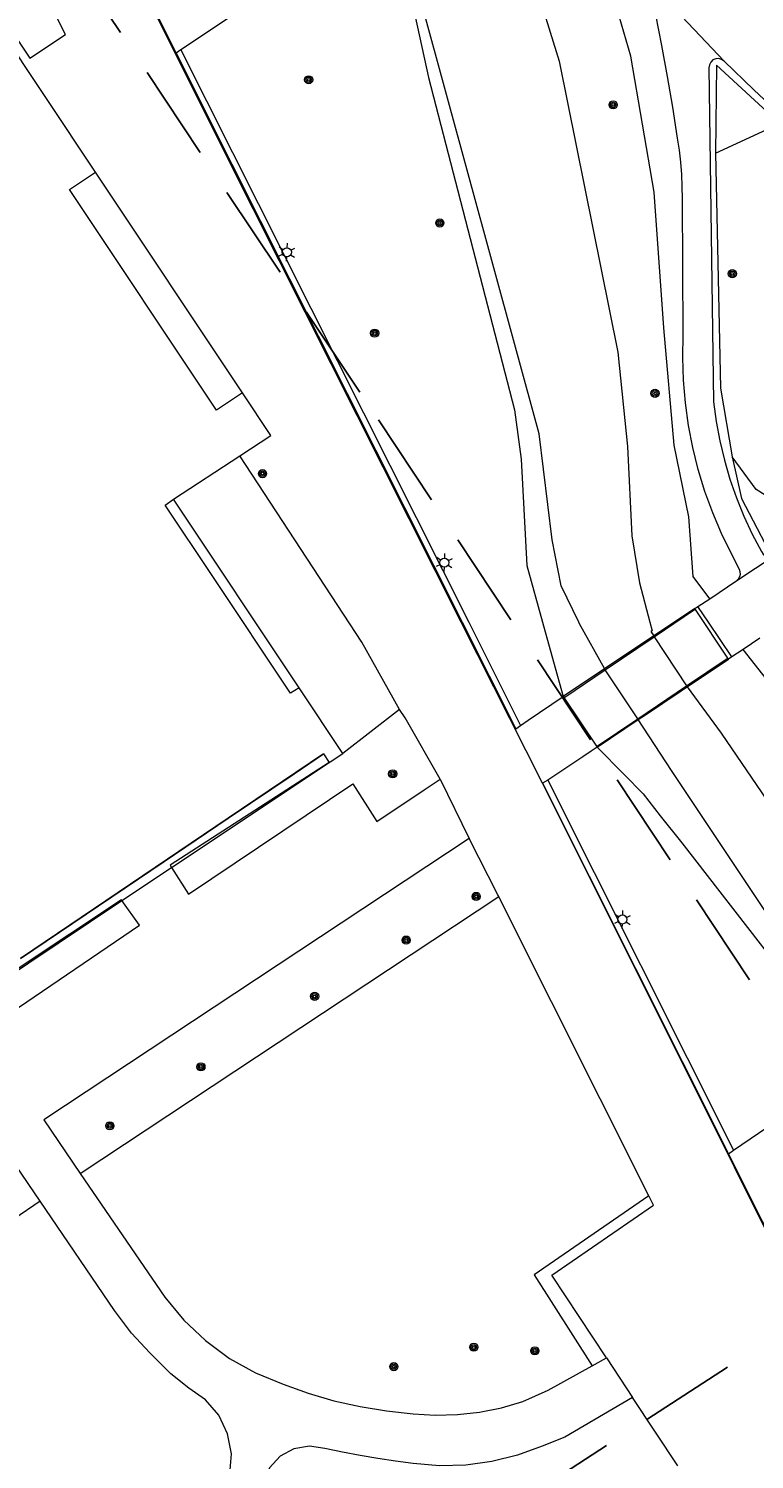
# Model space of a CAD drawing. Header units: metres. Extents: x 89872 to 94585, y 463299 to 469000.
# Tile 43 of 230: x 91084 to 91132, y 464195 to 464289. Entities that reach past the tile are written whole.
import ezdxf
from ezdxf.enums import TextEntityAlignment as Align

# ---------------------------------------------------------------- set-up
doc = ezdxf.new("R2010")
doc.units = ezdxf.units.M
doc.linetypes.add('HIDDEN', pattern=[9.525, 6.35, -3.175])
doc.layers.get('0').update_dxf_attribs({"linetype": 'CONTINUOUS'})
for name, color, linetype, lineweight in [('B-WE-BV-LEUNING-G', 251, 'CONTINUOUS', 13), ('B-WE-GK-BESCHOEIING-G', 251, 'CONTINUOUS', 13), ('B-WE-GR-BEPLANTING_CULTUUR-G', 251, 'CONTINUOUS', 13), ('B-WE-GR-BOOM-S', 251, 'CONTINUOUS', 13), ('B-WE-IE-TERREINAFSCHEIDING-G', 251, 'CONTINUOUS', 13), ('B-WE-KL-ET_LS_OV_LICHTMAST-S', 251, 'CONTINUOUS', 13), ('B-WE-KW-KUNSTWERK-GV', 251, 'CONTINUOUS', 13), ('B-WE-OG-TOPOGRAFIE_BEBOUWING-GV', 251, 'CONTINUOUS', 13), ('B-WE-OG-TOPOGRAFIE_BEBOUWING_LUIFEL-GV', 251, 'CONTINUOUS', 13), ('B-WE-OG-TOPOGRAFIE_HUISNUMMER-T25', 251, 'CONTINUOUS', 13), ('B-WE-OG-TOPOGRAFIE_WATER-GV', 251, 'CONTINUOUS', 13), ('B-WE-RI-HWA_GOOT_LIJNGOOT-G', 251, 'CONTINUOUS', 13), ('B-WE-VH-VERHARDING-GV', 251, 'CONTINUOUS', 13), ('Percelen', 10, 'HIDDEN', 25)]:
    doc.layers.add(name, color=color, linetype=linetype, lineweight=lineweight)
doc.styles.get("Standard").update_dxf_attribs({"font": 'isocp.shx'})

# ---------------------------------------------------------------- blocks, each defined once
blk = doc.blocks.new('Q_BOOM')
for radius in [0.27, 0.18, 0.09]:
    blk.add_circle((0, 0), radius)
blk = doc.blocks.new('Q_LICHTMAST')
for points in [[(-0.26, 0.15), (-0.52, 0.3)], [(0, 0.3), (0, 0.6)], [(0.26, 0.15), (0.52, 0.3)], [(-0.26, -0.15), (-0.52, -0.3)], [(0, -0.3), (0, -0.6)], [(0.26, -0.15), (0.52, -0.3)]]:
    blk.add_lwpolyline(points)
blk.add_circle((0, 0), 0.3)

msp = doc.modelspace()

# ---------------------------------------------------------------- linework, layer by layer
at = {"layer": 'B-WE-BV-LEUNING-G'}
for p, q in [((91125.141, 464249.038), (91127.812, 464250.839)), ((91121.902, 464246.854), (91125.141, 464249.038)), ((91127.285, 464245.787), (91129.957, 464247.588)), ((91119.222, 464245.047), (91121.902, 464246.854)), ((91124.048, 464243.605), (91127.285, 464245.787)), ((91121.367, 464241.797), (91124.048, 464243.605))]:
    msp.add_line(p, q, dxfattribs=at)
at = {"layer": 'B-WE-GK-BESCHOEIING-G'}
for p, q in [((91125.106, 464249.09), (91125.141, 464249.038)), ((91125.141, 464249.038), (91127.285, 464245.787)), ((91121.902, 464246.854), (91121.857, 464246.923)), ((91124.048, 464243.605), (91121.902, 464246.854)), ((91127.324, 464245.728), (91127.324, 464245.728)), ((91124.081, 464243.555), (91124.081, 464243.555))]:
    msp.add_line(p, q, dxfattribs=at)
for points in [[(91124.155, 464252.604), (91124.851, 464250), (91125.004, 464249.429), (91124.914, 464249.382), (91125.105, 464249.092), (91125.106, 464249.09)], [(91121.857, 464246.923), (91121.855, 464246.926), (91120.198, 464249.889)], [(91127.285, 464245.787), (91127.324, 464245.728), (91127.324, 464245.728)], [(91127.324, 464245.728), (91129.559, 464242.664), (91149.062, 464214.048)], [(91124.081, 464243.555), (91124.081, 464243.555), (91124.048, 464243.605)], [(91145.711, 464211.014), (91126.29, 464240.189), (91124.081, 464243.555)]]:
    msp.add_lwpolyline(points, dxfattribs=at)
at = {"layer": 'B-WE-GR-BEPLANTING_CULTUUR-G'}
for p, q in [((91093.83, 464287.873), (91098.934, 464277.719)), ((91129.183, 464281.048), (91133.451, 464283.01)), ((91118.098, 464239.55), (91130.382, 464215.056)), ((91087.173, 464213.524), (91114.85, 464231.841)), ((91121.034, 464200.787), (91121.981, 464201.309))]:
    msp.add_line(p, q, dxfattribs=at)
for points in [[(91133.451, 464283.01), (91129.265, 464286.87), (91129.183, 464281.048)], [(91129.183, 464281.048), (91129.53, 464265.494), (91130.306, 464260.948)], [(91098.934, 464277.719), (91112.867, 464250), (91116.297, 464243.175)], [(91135.568, 464256.468), (91131.873, 464258.786), (91130.306, 464260.948)], [(91130.306, 464260.948), (91130.917, 464258.187), (91132.721, 464254.734), (91135.568, 464256.468)], [(91084.519, 464211.677), (91079.26, 464208.11), (91078.964, 464208.145), (91076.696, 464211.443)], [(91124.791, 464212.046), (91117.198, 464206.805), (91121.034, 464200.787)], [(91121.981, 464201.309), (91118.364, 464206.783), (91125.1, 464211.431), (91124.791, 464212.046)]]:
    msp.add_lwpolyline(points, dxfattribs=at)
at = {"layer": 'B-WE-IE-TERREINAFSCHEIDING-G'}
msp.add_line((91108.286, 464244.22), (91104.54, 464241.322), dxfattribs=at)
at = {"layer": 'B-WE-KW-KUNSTWERK-GV'}
for p, q in [((91127.815, 464250.896), (91125.106, 464249.09)), ((91130.044, 464247.55), (91127.815, 464250.896)), ((91125.106, 464249.09), (91121.857, 464246.923)), ((91127.324, 464245.728), (91130.044, 464247.55)), ((91121.857, 464246.923), (91119.107, 464245.09)), ((91124.496, 464243.833), (91126.917, 464245.455)), ((91126.917, 464245.455), (91127.324, 464245.728)), ((91119.107, 464245.09), (91121.366, 464241.735)), ((91121.366, 464241.735), (91124.081, 464243.555)), ((91124.081, 464243.555), (91124.496, 464243.833))]:
    msp.add_line(p, q, dxfattribs=at)
at = {"layer": 'B-WE-OG-TOPOGRAFIE_BEBOUWING-GV'}
for p, q in [((91088.182, 464279.787), (91074.439, 464300.419)), ((91093.347, 464258.133), (91097.723, 464261.004)), ((91104.54, 464241.322), (91101.642, 464245.664))]:
    msp.add_line(p, q, dxfattribs=at)
for points in [[(91097.723, 464261.004), (91099.771, 464262.348), (91097.907, 464265.174)], [(91096.958, 464237.024), (91101.311, 464239.959), (91103.272, 464241.281)], [(91103.639, 464240.726), (91103.701, 464240.767), (91104.54, 464241.322)], [(91083.208, 464227.752), (91092.714, 464234.162), (91096.958, 464237.024)]]:
    msp.add_lwpolyline(points, dxfattribs=at)
at = {"layer": 'B-WE-OG-TOPOGRAFIE_BEBOUWING_LUIFEL-GV'}
for p, q in [((91097.907, 464265.174), (91088.182, 464279.787)), ((91101.642, 464245.664), (91093.347, 464258.133)), ((91093.213, 464233.769), (91103.639, 464240.726)), ((91103.272, 464241.281), (91096.958, 464237.024)), ((91103.272, 464241.281), (91103.639, 464240.726)), ((91096.958, 464237.024), (91083.208, 464227.752)), ((91089.926, 464231.576), (91093.213, 464233.769)), ((91079.738, 464224.778), (91089.926, 464231.576))]:
    msp.add_line(p, q, dxfattribs=at)
for points in [[(91097.907, 464265.174), (91096.183, 464264.042), (91086.46, 464278.639), (91088.182, 464279.787)], [(91101.642, 464245.664), (91101.085, 464245.297), (91095.942, 464253.029), (91092.798, 464257.756), (91093.347, 464258.133)]]:
    msp.add_lwpolyline(points, dxfattribs=at)
at = {"layer": 'B-WE-OG-TOPOGRAFIE_WATER-GV'}
for p, q in [((91127.815, 464250.896), (91128.017, 464251.03)), ((91128.017, 464251.03), (91128.809, 464251.554)), ((91131.026, 464248.2), (91130.281, 464247.707)), ((91130.281, 464247.707), (91130.044, 464247.55))]:
    msp.add_line(p, q, dxfattribs=at)
for points in [[(91128.809, 464251.554), (91127.716, 464253.017), (91127.439, 464256.981), (91126.46, 464261.709), (91125.785, 464269.481), (91125.133, 464278.457), (91123.602, 464287.461), (91122.516, 464291.186), (91119.096, 464296.516), (91115.37, 464302.116)], [(91113.027, 464299.73), (91114.413, 464298.212), (91116.483, 464294.77), (91118.861, 464287.132), (91122.733, 464267.867), (91123.362, 464261.634), (91123.667, 464255.706), (91124.155, 464252.604)], [(91106.368, 464296.082), (91108.31, 464293.31), (91108.861, 464292.227), (91110.216, 464286.052), (91115.886, 464264.047), (91116.329, 464260.782), (91116.707, 464253.747), (91117.745, 464250), (91118.469, 464247.385), (91119.107, 464245.09)], [(91120.198, 464249.889), (91120.144, 464250), (91118.978, 464252.401), (91118.398, 464255.454), (91117.533, 464262.461), (91109.841, 464290.659), (91108.355, 464294.393), (91107.233, 464295.889)], [(91197.829, 464249.209), (91198.075, 464247.465), (91198.48, 464245.789), (91199.224, 464244.693), (91154.461, 464215.291), (91152.975, 464216.239), (91150.904, 464216.742), (91150.032, 464217.183), (91145.707, 464224.249), (91140.763, 464233.061), (91134.498, 464243.77), (91131.026, 464248.2)], [(91121.366, 464241.735), (91123.143, 464239.918), (91124.414, 464238.647), (91125.538, 464237.181), (91126.955, 464235.397), (91132.992, 464227.626), (91141.838, 464214.771), (91146.687, 464207.111)]]:
    msp.add_lwpolyline(points, dxfattribs=at)
at = {"layer": 'B-WE-RI-HWA_GOOT_LIJNGOOT-G'}
for points in [[(91117.749, 464239.346), (91112.37, 464250), (91096.896, 464280.778), (91080.737, 464313.05)], [(91130.281, 464247.707), (91128.719, 464250), (91128.017, 464251.03)], [(91157.418, 464159.915), (91130.448, 464213.932), (91117.749, 464239.346)]]:
    msp.add_lwpolyline(points, dxfattribs=at)
at = {"layer": 'B-WE-VH-VERHARDING-GV'}
for p, q in [((91091.193, 464292.264), (91093.519, 464287.651)), ((91129.756, 464287.134), (91124.708, 464292.483)), ((91097.58, 464290.372), (91093.83, 464287.873)), ((91093.83, 464287.873), (91093.519, 464287.651)), ((91130.604, 464252.766), (91133.076, 464254.396)), ((91128.809, 464251.554), (91130.604, 464252.766)), ((91132.13, 464248.952), (91131.026, 464248.2)), ((91127.324, 464245.728), (91130.044, 464247.55)), ((91124.081, 464243.555), (91127.324, 464245.728)), ((91121.366, 464241.735), (91124.081, 464243.555)), ((91110.968, 464239.617), (91112.898, 464235.696)), ((91118.098, 464239.55), (91117.749, 464239.346)), ((91117.749, 464239.346), (91130.05, 464214.829)), ((91112.898, 464235.696), (91084.752, 464217.07)), ((91084.752, 464217.07), (91087.173, 464213.524)), ((91084.519, 464211.677), (91082.089, 464215.26)), ((91130.05, 464214.829), (91130.382, 464215.056)), ((91121.981, 464201.309), (91123.71, 464198.693)), ((91126.698, 464194.171), (91123.71, 464198.693))]:
    msp.add_line(p, q, dxfattribs=at)
for points in [[(91074.913, 464300.739), (91083.844, 464287.317), (91086.191, 464288.89), (91078.923, 464303.413), (91074.913, 464300.739)], [(91130.604, 464252.766), (91130.724, 464252.877), (91130.806, 464253.018), (91130.843, 464253.177), (91130.832, 464253.34), (91130.774, 464253.492), (91130.26, 464254.519), (91129.598, 464255.867), (91129.009, 464257.248), (91128.494, 464258.659), (91128.055, 464260.095), (91127.693, 464261.552), (91127.409, 464263.026), (91127.204, 464264.514), (91127.078, 464266.01), (91127.031, 464267.511), (91127.065, 464269.012), (91127.003, 464278.022), (91126.995, 464278.828), (91126.959, 464279.634), (91126.896, 464280.437), (91126.806, 464281.238), (91126.688, 464282.036), (91126.363, 464284.081), (91126.014, 464286.121), (91125.642, 464288.158), (91125.245, 464290.19)], [(91093.519, 464287.651), (91097.208, 464280.311), (91112.44, 464250), (91115.981, 464242.953), (91116.297, 464243.175)], [(91129.756, 464287.134), (91129.594, 464287.248), (91129.402, 464287.301), (91129.204, 464287.287), (91129.022, 464287.207), (91128.878, 464287.071), (91128.788, 464286.894), (91128.762, 464286.697), (91129.065, 464264.579), (91129.24, 464263.281), (91129.48, 464261.994), (91129.784, 464260.72), (91130.152, 464259.464), (91130.583, 464258.227), (91131.075, 464257.014), (91131.628, 464255.827), (91132.24, 464254.669), (91132.343, 464254.497), (91132.5, 464254.372), (91132.691, 464254.31), (91132.891, 464254.318), (91133.076, 464254.396)], [(91139.988, 464277.982), (91137.869, 464279.73), (91135.786, 464281.52), (91133.739, 464283.351), (91131.728, 464285.223), (91129.756, 464287.134)], [(91108.286, 464244.22), (91105.805, 464248.685), (91097.723, 464261.004)], [(91116.297, 464243.175), (91116.79, 464243.51), (91119.107, 464245.09)], [(91110.968, 464239.617), (91108.661, 464243.668), (91108.286, 464244.22)], [(91121.366, 464241.735), (91120.97, 464241.47), (91120.415, 464241.099), (91118.098, 464239.55)], [(91103.639, 464240.726), (91093.116, 464233.924), (91093.213, 464233.769)], [(91093.213, 464233.769), (91094.334, 464231.992), (91105.196, 464239.303), (91106.784, 464236.802), (91109.917, 464238.91), (91110.968, 464239.617)], [(91114.85, 464231.841), (91114.792, 464231.956), (91112.898, 464235.696)], [(91089.926, 464231.576), (91089.896, 464231.618), (91079.678, 464224.864)], [(91079.738, 464224.778), (91080.931, 464223.045), (91091.079, 464229.947), (91089.926, 464231.576)], [(91124.791, 464212.046), (91115.12, 464231.307), (91114.85, 464231.841)], [(91130.382, 464215.056), (91134.176, 464217.651), (91140.251, 464208.844), (91135.322, 464205.206)], [(91135.322, 464205.206), (91134.999, 464204.967), (91134.501, 464205.959), (91130.05, 464214.829)], [(91087.173, 464213.524), (91092.768, 464205.33), (91094.023, 464203.81), (91095.455, 464202.455), (91097.042, 464201.285), (91098.76, 464200.318), (91100.583, 464199.568), (91102.25, 464198.974), (91103.95, 464198.481), (91105.676, 464198.09), (91107.422, 464197.802), (91109.182, 464197.618), (91110.651, 464197.531), (91112.121, 464197.569), (91113.583, 464197.73), (91115.027, 464198.014), (91116.441, 464198.419), (91118.129, 464199.185), (91121.034, 464200.787)], [(91094.414, 464174.002), (91094.421, 464177.462), (91095.013, 464184.633), (91095.466, 464187.314), (91097.067, 464193.632), (91097.165, 464194.976), (91096.915, 464196.3), (91096.334, 464197.515), (91095.46, 464198.541), (91094.352, 464199.307), (91093.151, 464200.264), (91091.776, 464201.639), (91090.557, 464202.945), (91089.426, 464204.442), (91084.519, 464211.677)], [(91123.71, 464198.693), (91119.215, 464196.07), (91117.727, 464195.478), (91116.093, 464194.877), (91114.403, 464194.457), (91112.678, 464194.225), (91110.938, 464194.181), (91109.203, 464194.328), (91108.027, 464194.485), (91106.853, 464194.662), (91105.683, 464194.858), (91104.516, 464195.074), (91103.352, 464195.309), (91102.329, 464195.474), (91101.307, 464195.3), (91100.396, 464194.805), (91099.695, 464194.042), (91099.277, 464193.093), (91098.008, 464187.986), (91097.467, 464185.619), (91098.869, 464185.476)]]:
    msp.add_lwpolyline(points, dxfattribs=at)
at = {"layer": 'Percelen'}
msp.add_line((91092.669, 464176.54), (91142.892, 464209.053), dxfattribs=at)
msp.add_lwpolyline([(91070.474, 464318.085), (91106.894, 464263.383), (91142.892, 464209.053)], dxfattribs=at)

# ---------------------------------------------------------------- block references
at = {"layer": 'B-WE-GR-BOOM-S'}
for p, rotation in [((91102.283, 464285.896), 33.79923778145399), ((91122.42, 464284.236), 99.65002438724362), ((91110.957, 464276.419), 104.4490301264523), ((91130.303, 464273.061), 91.27802096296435), ((91106.651, 464269.13), 116.6864631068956), ((91125.193, 464265.147), 94.96369639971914), ((91099.226, 464259.834), 123.2672679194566), ((91107.842, 464239.965), 33.93414649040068), ((91113.36, 464231.853), 33.49711125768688), ((91108.73, 464228.964), 33.49711125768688), ((91102.672, 464225.238), 33.49711125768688), ((91095.152, 464220.573), 33.49711125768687), ((91089.13, 464216.674), 33.49711125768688), ((91113.203, 464202.022), 11.12668433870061), ((91117.241, 464201.779), 122.5142949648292), ((91107.911, 464200.734), 174.0316678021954)]:
    msp.add_blockref('Q_BOOM', p, dxfattribs=dict(at, rotation=rotation))
at = {"layer": 'B-WE-KL-ET_LS_OV_LICHTMAST-S'}
for p, rotation in [((91100.835, 464274.485), 116.6864631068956), ((91111.26, 464253.945), 116.6864631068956), ((91123.037, 464230.328), 116.6342489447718)]:
    msp.add_blockref('Q_LICHTMAST', p, dxfattribs=dict(at, rotation=rotation))

# ---------------------------------------------------------------- texts
at = {"layer": 'B-WE-OG-TOPOGRAFIE_HUISNUMMER-T25'}
msp.add_text('10', height=0.0025, rotation=-56.3, dxfattribs=at).set_placement((91089.519, 464271.341), align=Align.MIDDLE)

doc.saveas('drawing.dxf')
